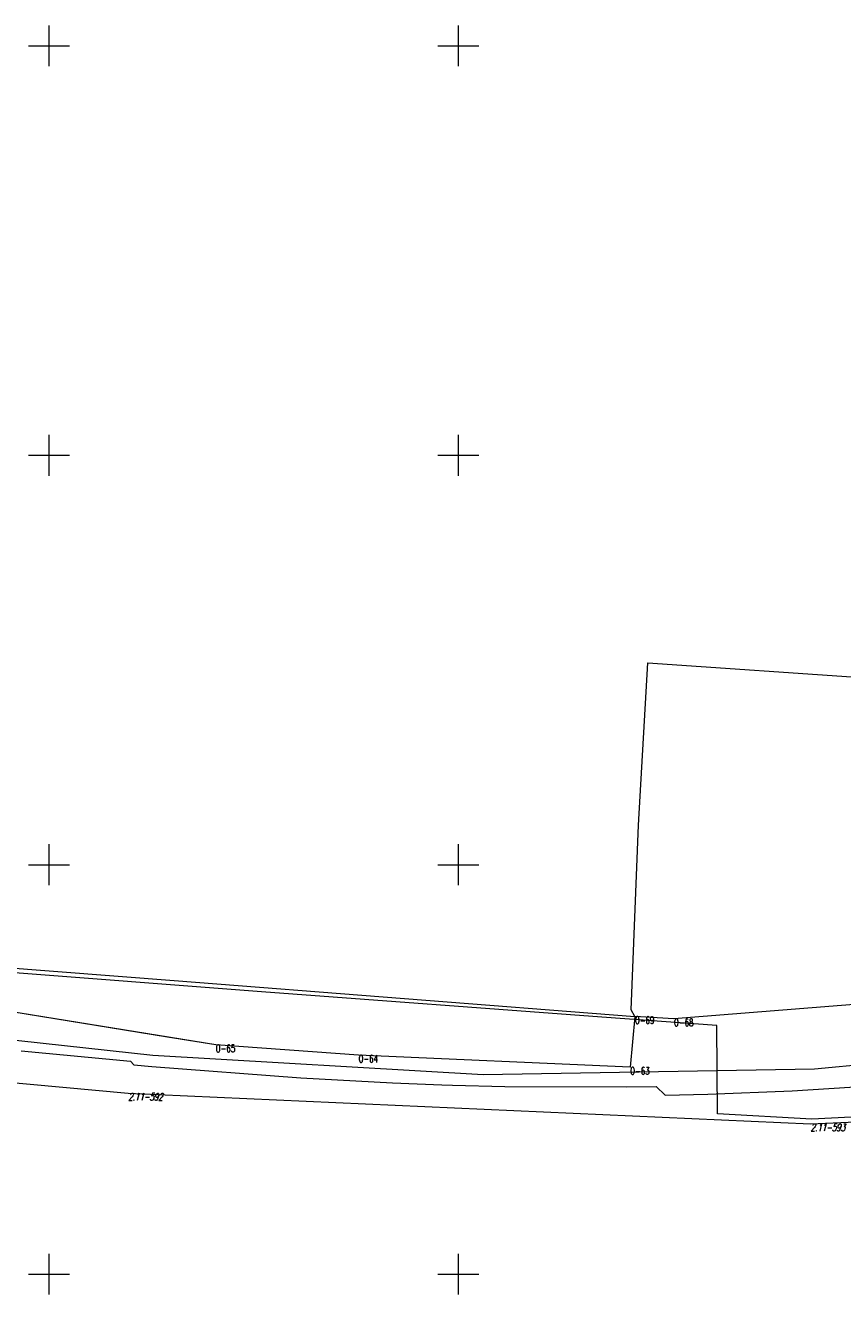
# Model space of a CAD drawing. Header units: metres. Extents: x 7582703 to 7587334, y 6019078 to 6022350.
# Tile 70 of 88: x 7584647 to 7584747, y 6021348 to 6021502. Entities that reach past the tile are written whole.
import ezdxf
from ezdxf.enums import TextEntityAlignment as Align

# ---------------------------------------------------------------- set-up
doc = ezdxf.new("R2010")
doc.units = ezdxf.units.M
doc.header["$MEASUREMENT"] = 0
doc.linetypes.add('EGDE', pattern=[0])
doc.layers.add('Dzialki', color=7, linetype='EGDE', lineweight=60)
doc.styles.get("Standard").update_dxf_attribs({"font": 'Simplex.SHX', "width": 0.75})

msp = doc.modelspace()

# ---------------------------------------------------------------- linework, layer by layer
at = {"layer": 'Dzialki', "lineweight": 9}
for p, q in [((7584650, 6021497.5), (7584650, 6021502.5)), ((7584700, 6021497.5), (7584700, 6021502.5)), ((7584647.5, 6021500), (7584652.5, 6021500)), ((7584697.5, 6021500), (7584702.5, 6021500)), ((7584650, 6021447.5), (7584650, 6021452.5)), ((7584700, 6021447.5), (7584700, 6021452.5)), ((7584647.5, 6021450), (7584652.5, 6021450)), ((7584697.5, 6021450), (7584702.5, 6021450)), ((7584722.02, 6021404.85), (7584723.14, 6021424.64)), ((7584723.14, 6021424.64), (7584836.42, 6021416.87)), ((7584721.1, 6021382.28), (7584722.02, 6021404.85)), ((7584650, 6021397.5), (7584650, 6021402.5)), ((7584700, 6021397.5), (7584700, 6021402.5)), ((7584647.5, 6021400), (7584652.5, 6021400)), ((7584697.5, 6021400), (7584702.5, 6021400)), ((7584640.4, 6021387.78), (7584665.28, 6021385.84)), ((7584675.95, 6021384.47), (7584640.16, 6021387.22)), ((7584665.28, 6021385.84), (7584721.57, 6021381.45)), ((7584797.15, 6021386.76), (7584726.34, 6021381.19)), ((7584797.15, 6021386.76), (7584726.34, 6021381.19)), ((7584717.54, 6021381.37), (7584675.95, 6021384.47)), ((7584670.36, 6021378.01), (7584632.42, 6021384.13)), ((7584664.48, 6021378.95), (7584632.42, 6021384.13)), ((7584731.58, 6021380.35), (7584717.54, 6021381.37)), ((7584721.57, 6021381.45), (7584720.99, 6021375.27)), ((7584721.57, 6021381.45), (7584720.99, 6021375.27)), ((7584721.57, 6021381.45), (7584721.1, 6021382.28)), ((7584726.34, 6021381.19), (7584721.57, 6021381.45)), ((7584726.34, 6021381.19), (7584721.57, 6021381.45)), ((7584622.85, 6021381.09), (7584662.69, 6021376.73)), ((7584731.66, 6021369.57), (7584731.58, 6021380.35)), ((7584670.36, 6021378.01), (7584664.48, 6021378.95)), ((7584687.81, 6021376.76), (7584670.36, 6021378.01)), ((7584687.81, 6021376.76), (7584670.36, 6021378.01)), ((7584743.52, 6021375.07), (7584783.56, 6021379)), ((7584601.84, 6021377.42), (7584659.67, 6021372.11)), ((7584646.58, 6021377.29), (7584659.96, 6021376)), ((7584662.69, 6021376.73), (7584703.01, 6021374.38)), ((7584720.99, 6021375.27), (7584687.81, 6021376.76)), ((7584720.99, 6021375.27), (7584687.81, 6021376.76)), ((7584659.96, 6021376), (7584660.33, 6021375.55)), ((7584660.33, 6021375.55), (7584662.53, 6021375.36)), ((7584662.53, 6021375.36), (7584680.76, 6021373.96)), ((7584703.01, 6021374.38), (7584743.52, 6021375.07)), ((7584680.76, 6021373.96), (7584691.97, 6021373.35)), ((7584659.67, 6021372.11), (7584743.03, 6021368.37)), ((7584691.97, 6021373.35), (7584697.99, 6021373.12)), ((7584697.99, 6021373.12), (7584699.27, 6021373.08)), ((7584699.27, 6021373.08), (7584705.69, 6021372.92)), ((7584705.69, 6021372.92), (7584720.48, 6021372.86)), ((7584720.48, 6021372.86), (7584724.17, 6021372.91)), ((7584724.17, 6021372.91), (7584725.27, 6021371.86)), ((7584725.27, 6021371.86), (7584730.47, 6021371.97)), ((7584730.47, 6021371.97), (7584740.78, 6021372.4)), ((7584740.78, 6021372.4), (7584751.43, 6021373.06)), ((7584743.03, 6021368.37), (7584798.21, 6021370.76)), ((7584770.66, 6021370.32), (7584743.16, 6021368.94)), ((7584743.16, 6021368.94), (7584731.66, 6021369.57)), ((7584650, 6021347.5), (7584650, 6021352.5)), ((7584700, 6021347.5), (7584700, 6021352.5)), ((7584647.5, 6021350), (7584652.5, 6021350)), ((7584697.5, 6021350), (7584702.5, 6021350))]:
    msp.add_line(p, q, dxfattribs=at)

# ---------------------------------------------------------------- texts
at = {"layer": 'Dzialki', "lineweight": 9, "width": 0.7}
for s, p in [('O-69', (7584721.57, 6021381.45)), ('O-68', (7584726.34, 6021381.19)), ('O-65', (7584670.36, 6021378.01)), ('O-64', (7584687.81, 6021376.76)), ('O-63', (7584720.99, 6021375.27))]:
    msp.add_text(s, height=0.9, dxfattribs=at).set_placement(p, align=Align.TOP_LEFT)
at = {"layer": 'Dzialki', "lineweight": 9, "oblique": 15, "width": 0.7}
for s, p in [('2.11-592', (7584659.67, 6021372.11)), ('2.11-593', (7584743.03, 6021368.37))]:
    msp.add_text(s, height=0.9, dxfattribs=at).set_placement(p, align=Align.TOP_LEFT)

doc.saveas('drawing.dxf')
